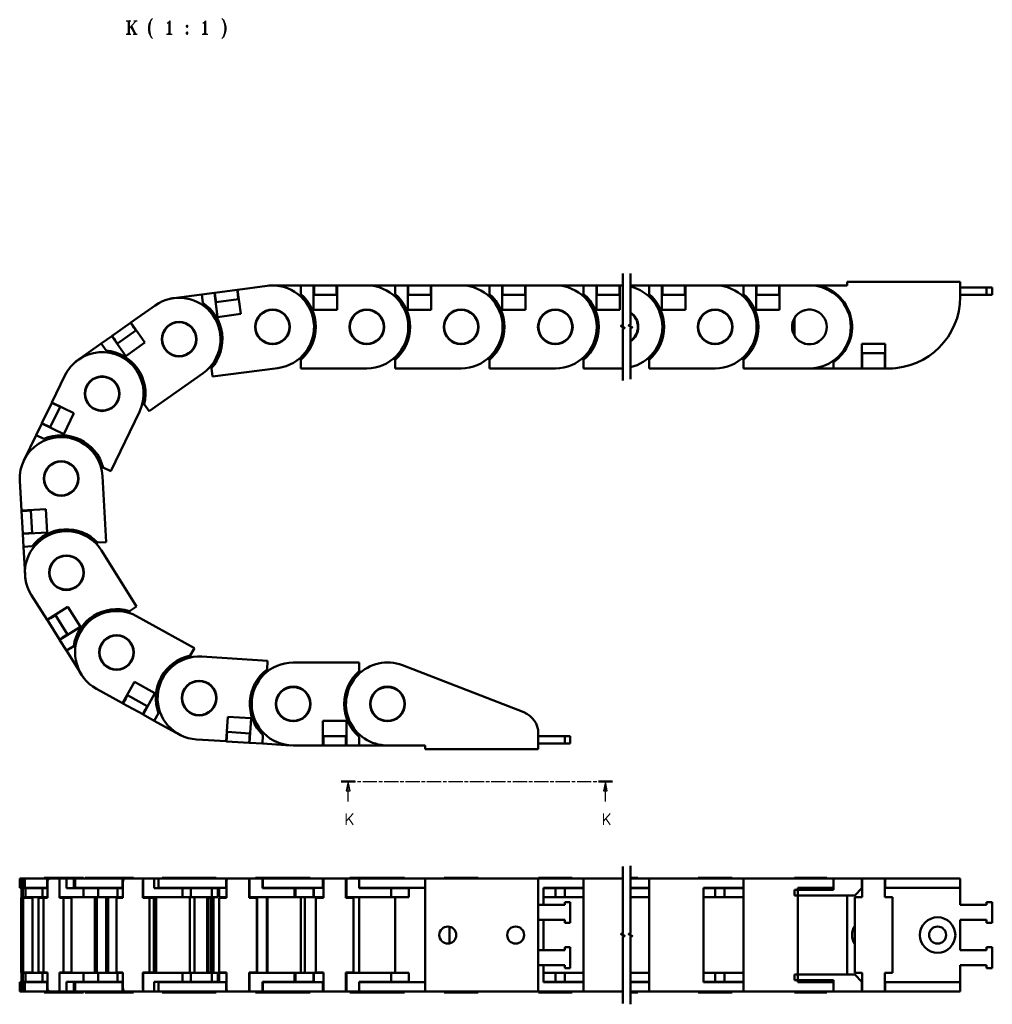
# Model space of a CAD drawing. Header units: millimetres. Extents: x 10 to 410, y -332 to 439.
# Tile 1 of 11: x 41 to 299, y -332 to -71. Entities that reach past the tile are written whole.
import ezdxf

# ---------------------------------------------------------------- set-up
doc = ezdxf.new("R2010")
doc.units = ezdxf.units.MM
doc.linetypes.add('CHAIN', pattern=[0.3543, 0.2362, -0.0295, 0.0591, -0.0295])
for name, color, linetype, lineweight in [('기호(ISO)', 7, 'Continuous', 25), ('단면선(ISO)', 3, 'CHAIN', 25), ('외형선(ISO)', 7, 'Continuous', 50), ('절단선(ISO)', 1, 'Continuous', 50)]:
    doc.layers.add(name, color=color, linetype=linetype, lineweight=lineweight)
doc.styles.add('한신 주석 텍스트', font='RomanT.shx')
doc.styles.add('한신치수', font='RomanS.shx')

# ---------------------------------------------------------------- blocks, each defined once
blk = doc.blocks.new('2dTransSection1')
at = {"layer": '단면선(ISO)', "linetype": 'CHAIN', "ltscale": 16.044777}
blk.add_line((125.86, -273.27), (197.76, -273.27), dxfattribs=at)
at = {"layer": '단면선(ISO)', "linetype": 'Continuous', "lineweight": 50}
for p, q in [((125.86, -273.27), (129.54, -273.27)), ((194.07, -273.27), (197.76, -273.27))]:
    blk.add_line(p, q, dxfattribs=at)
at = {"layer": '단면선(ISO)', "linetype": 'Continuous'}
for p, q in [((127.7, -273.27), (127.2, -275.77)), ((127.7, -275.77), (127.7, -273.27)), ((128.2, -275.77), (127.7, -273.27)), ((195.91, -273.27), (195.41, -275.77)), ((195.91, -275.77), (195.91, -273.27)), ((196.41, -275.77), (195.91, -273.27)), ((127.2, -275.77), (128.2, -275.77)), ((127.7, -278.6), (127.7, -275.77)), ((195.41, -275.77), (196.41, -275.77)), ((195.91, -278.6), (195.91, -275.77))]:
    blk.add_line(p, q, dxfattribs=at)
at = {"layer": '단면선(ISO)', "linetype": 'Continuous', "flags": 128}
for points in [[(128.2, -275.77), (127.7, -273.27), (127.2, -275.77), (128.2, -275.77)], [(196.41, -275.77), (195.91, -273.27), (195.41, -275.77), (196.41, -275.77)]]:
    blk.add_lwpolyline(points, dxfattribs=at)
at = {"layer": '단면선(ISO)'}
for points in [[(128.2, -275.77), (127.7, -273.27), (127.2, -275.77), (128.2, -275.77)], [(196.41, -275.77), (195.91, -273.27), (195.41, -275.77), (196.41, -275.77)]]:
    blk.add_solid(points, dxfattribs=at)
at = {"layer": '단면선(ISO)', "char_height": 3, "attachment_point": 7, "style": '한신치수'}
for insert in [(126.67, -284.81), (194.88, -284.81)]:
    blk.add_mtext('K', dxfattribs=dict(at, insert=insert))

msp = doc.modelspace()

# ---------------------------------------------------------------- linework, layer by layer
at = {"layer": '외형선(ISO)'}
for p, q in [((290.025, -140.74), (260.025, -140.74)), ((260.025, -140.74), (260.025, -141.74)), ((290.025, -144.74), (290.025, -140.74)), ((98.27, -142.878), (92.321, -143.66)), ((98.27, -142.878), (98.369, -142.865)), ((98.27, -142.878), (98.4, -143.869)), ((98.369, -142.865), (106.202, -141.834)), ((98.369, -142.865), (99.217, -149.309)), ((106.636, -141.786), (106.636, -141.786)), ((107.636, -141.74), (115.136, -141.74)), ((115.136, -141.74), (118.536, -141.74)), ((115.136, -141.74), (115.136, -144.023)), ((118.536, -148.24), (118.536, -141.74)), ((118.536, -141.74), (118.636, -141.74)), ((118.636, -142.74), (118.636, -141.74)), ((124.636, -141.74), (118.636, -141.74)), ((118.636, -142.74), (118.636, -143.24)), ((118.636, -144.24), (118.636, -143.24)), ((124.636, -141.74), (124.636, -142.74)), ((124.636, -141.74), (124.736, -141.74)), ((124.636, -142.74), (124.636, -143.24)), ((124.636, -143.24), (124.636, -144.24)), ((124.736, -141.74), (132.636, -141.74)), ((124.736, -141.74), (124.736, -148.24)), ((132.636, -141.74), (140.136, -141.74)), ((140.136, -141.74), (143.536, -141.74)), ((140.136, -141.74), (140.136, -144.023)), ((143.536, -148.24), (143.536, -141.74)), ((143.536, -141.74), (143.636, -141.74)), ((143.636, -142.74), (143.636, -141.74)), ((149.636, -141.74), (143.636, -141.74)), ((143.636, -142.74), (143.636, -143.24)), ((143.636, -144.24), (143.636, -143.24)), ((149.636, -141.74), (149.636, -142.74)), ((149.636, -141.74), (149.736, -141.74)), ((149.636, -142.74), (149.636, -143.24)), ((149.636, -143.24), (149.636, -144.24)), ((149.736, -141.74), (157.636, -141.74)), ((149.736, -141.74), (149.736, -148.24)), ((157.636, -141.74), (165.136, -141.74)), ((165.136, -141.74), (168.536, -141.74)), ((165.136, -141.74), (165.136, -144.023)), ((168.536, -148.24), (168.536, -141.74)), ((168.536, -141.74), (168.636, -141.74)), ((168.636, -142.74), (168.636, -141.74)), ((174.636, -141.74), (168.636, -141.74)), ((168.636, -142.74), (168.636, -143.24)), ((168.636, -144.24), (168.636, -143.24)), ((174.636, -141.74), (174.636, -142.74)), ((174.636, -141.74), (174.736, -141.74)), ((174.636, -142.74), (174.636, -143.24)), ((174.636, -143.24), (174.636, -144.24)), ((174.736, -141.74), (182.636, -141.74)), ((174.736, -141.74), (174.736, -148.24)), ((182.636, -141.74), (190.136, -141.74)), ((190.136, -141.74), (193.536, -141.74)), ((190.136, -141.74), (190.136, -144.023)), ((193.536, -148.24), (193.536, -141.74)), ((193.536, -141.74), (193.636, -141.74)), ((193.636, -142.74), (193.636, -141.74)), ((199.636, -141.74), (193.636, -141.74)), ((193.636, -142.74), (193.636, -143.24)), ((193.636, -144.24), (193.636, -143.24)), ((199.636, -141.74), (199.636, -142.74)), ((199.636, -141.74), (199.736, -141.74)), ((199.636, -142.74), (199.636, -143.24)), ((199.636, -143.24), (199.636, -144.24)), ((199.736, -141.74), (200.542, -141.74)), ((199.736, -141.74), (199.736, -148.24)), ((202.542, -141.74), (207.513, -141.74)), ((207.513, -141.74), (207.513, -144.023)), ((207.513, -141.74), (210.913, -141.74)), ((210.913, -148.24), (210.913, -141.74)), ((210.913, -141.74), (211.013, -141.74)), ((211.013, -142.74), (211.013, -141.74)), ((217.013, -141.74), (211.013, -141.74)), ((211.013, -142.74), (211.013, -143.24)), ((211.013, -144.24), (211.013, -143.24)), ((217.013, -141.74), (217.013, -142.74)), ((217.013, -141.74), (217.113, -141.74)), ((217.013, -142.74), (217.013, -143.24)), ((217.013, -143.24), (217.013, -144.24)), ((217.113, -141.74), (225.013, -141.74)), ((217.113, -141.74), (217.113, -148.24)), ((225.013, -141.74), (232.513, -141.74)), ((232.513, -141.74), (232.513, -144.023)), ((232.513, -141.74), (235.913, -141.74)), ((235.913, -148.24), (235.913, -141.74)), ((235.913, -141.74), (236.013, -141.74)), ((236.013, -142.74), (236.013, -141.74)), ((242.013, -141.74), (236.013, -141.74)), ((236.013, -142.74), (236.013, -143.24)), ((236.013, -144.24), (236.013, -143.24)), ((242.013, -141.74), (242.013, -142.74)), ((242.013, -141.74), (242.113, -141.74)), ((242.013, -142.74), (242.013, -143.24)), ((242.013, -143.24), (242.013, -144.24)), ((242.113, -141.74), (250.013, -141.74)), ((242.113, -141.74), (242.113, -148.24)), ((250.025, -141.74), (252.611, -141.74)), ((260.025, -141.74), (252.611, -141.74)), ((297.025, -142.24), (290.025, -142.24)), ((297.025, -144.24), (297.025, -142.24)), ((298.525, -142.24), (297.025, -142.24)), ((298.525, -144.24), (298.525, -142.24)), ((80.43, -145.271), (80.43, -145.271)), ((81.415, -145.095), (88.851, -144.117)), ((88.851, -144.117), (92.222, -143.673)), ((88.851, -144.117), (89.149, -146.38)), ((92.222, -143.673), (92.321, -143.66)), ((93.07, -150.118), (92.222, -143.673)), ((92.452, -144.652), (92.321, -143.66)), ((92.452, -144.652), (92.517, -145.148)), ((92.647, -146.139), (92.517, -145.148)), ((92.548, -146.152), (92.647, -146.139)), ((92.647, -146.139), (98.596, -145.357)), ((98.4, -143.869), (98.466, -144.365)), ((98.466, -144.365), (98.596, -145.357)), ((98.596, -145.357), (98.695, -145.343)), ((118.536, -144.24), (118.636, -144.24)), ((118.636, -144.24), (124.636, -144.24)), ((124.636, -144.24), (124.736, -144.24)), ((143.536, -144.24), (143.636, -144.24)), ((143.636, -144.24), (149.636, -144.24)), ((149.636, -144.24), (149.736, -144.24)), ((168.536, -144.24), (168.636, -144.24)), ((168.636, -144.24), (174.636, -144.24)), ((174.636, -144.24), (174.736, -144.24)), ((193.536, -144.24), (193.636, -144.24)), ((193.636, -144.24), (199.636, -144.24)), ((199.636, -144.24), (199.736, -144.24)), ((210.913, -144.24), (211.013, -144.24)), ((211.013, -144.24), (217.013, -144.24)), ((217.013, -144.24), (217.113, -144.24)), ((235.913, -144.24), (236.013, -144.24)), ((236.013, -144.24), (242.013, -144.24)), ((242.013, -144.24), (242.113, -144.24)), ((297.025, -144.24), (290.025, -144.24)), ((298.525, -144.24), (297.025, -144.24)), ((70.047, -151.585), (76.496, -147.022)), ((124.736, -148.24), (118.536, -148.24)), ((149.736, -148.24), (143.536, -148.24)), ((174.736, -148.24), (168.536, -148.24)), ((199.736, -148.24), (193.536, -148.24)), ((217.113, -148.24), (210.913, -148.24)), ((242.113, -148.24), (235.913, -148.24)), ((99.217, -149.309), (93.07, -150.118)), ((246.025, -150.449), (246.025, -150.469)), ((246.025, -150.469), (246.025, -155.012)), ((69.966, -151.643), (65.068, -155.109)), ((66.512, -157.149), (71.41, -153.684)), ((69.966, -151.643), (70.047, -151.585)), ((69.966, -151.643), (70.543, -152.459)), ((70.047, -151.585), (73.802, -156.891)), ((70.543, -152.459), (70.832, -152.867)), ((70.832, -152.867), (71.41, -153.684)), ((71.41, -153.684), (71.491, -153.626)), ((62.211, -157.13), (64.986, -155.166)), ((64.986, -155.166), (65.068, -155.109)), ((68.741, -160.472), (64.986, -155.166)), ((65.645, -155.925), (65.068, -155.109)), ((65.645, -155.925), (65.934, -156.333)), ((66.512, -157.149), (65.934, -156.333)), ((246.025, -155.012), (246.025, -155.032)), ((56.088, -161.463), (62.211, -157.13)), ((62.211, -157.13), (63.529, -158.993)), ((66.43, -157.207), (66.512, -157.149)), ((73.802, -156.891), (68.741, -160.472)), ((263.925, -163.74), (263.925, -157.24)), ((263.925, -157.24), (270.125, -157.24)), ((270.125, -157.24), (270.125, -163.74)), ((114.618, -161.24), (115.136, -161.24)), ((115.136, -161.24), (115.136, -161.458)), ((115.136, -161.458), (115.136, -163.74)), ((139.618, -161.24), (140.136, -161.24)), ((140.136, -161.24), (140.136, -161.458)), ((140.136, -161.458), (140.136, -163.74)), ((164.618, -161.24), (165.136, -161.24)), ((165.136, -161.24), (165.136, -161.458)), ((165.136, -161.458), (165.136, -163.74)), ((189.618, -161.24), (190.136, -161.24)), ((190.136, -161.24), (190.136, -161.458)), ((190.136, -161.458), (190.136, -163.74)), ((206.995, -161.24), (207.513, -161.24)), ((207.513, -161.24), (207.513, -161.458)), ((207.513, -161.458), (207.513, -163.74)), ((231.995, -161.24), (232.513, -161.24)), ((232.513, -161.24), (232.513, -161.458)), ((232.513, -161.458), (232.513, -163.74)), ((263.925, -159.74), (264.025, -159.74)), ((264.025, -159.74), (270.025, -159.74)), ((264.025, -159.74), (264.025, -160.74)), ((264.025, -162.74), (264.025, -160.74)), ((270.025, -160.74), (270.025, -159.74)), ((270.025, -159.74), (270.125, -159.74)), ((270.025, -162.74), (270.025, -160.74)), ((55.298, -162.077), (55.299, -162.078)), ((90.881, -163.518), (91.394, -163.45)), ((91.394, -163.45), (91.423, -163.666)), ((91.423, -163.666), (91.72, -165.929)), ((109.071, -163.647), (91.72, -165.929)), ((132.636, -163.74), (115.136, -163.74)), ((157.636, -163.74), (140.136, -163.74)), ((182.636, -163.74), (165.136, -163.74)), ((200.542, -163.74), (190.136, -163.74)), ((225.013, -163.74), (207.513, -163.74)), ((250.013, -163.74), (232.513, -163.74)), ((256.41, -163.74), (250.013, -163.74)), ((256.41, -163.74), (256.41, -162.063)), ((263.925, -163.74), (256.41, -163.74)), ((263.925, -163.74), (264.025, -163.74)), ((264.025, -162.74), (264.025, -163.74)), ((270.025, -163.74), (264.025, -163.74)), ((270.025, -163.74), (270.025, -162.74)), ((270.025, -163.74), (270.125, -163.74)), ((271.025, -163.74), (270.125, -163.74)), ((271.025, -163.74), (272.025, -163.74)), ((272.025, -163.74), (272.025, -163.714)), ((49.102, -172.776), (52.536, -165.661)), ((89.204, -164.981), (74.918, -175.089)), ((49.059, -172.866), (46.451, -178.27)), ((48.703, -179.356), (51.31, -173.953)), ((49.059, -172.866), (49.102, -172.776)), ((49.059, -172.866), (49.959, -173.301)), ((49.102, -172.776), (54.956, -175.601)), ((49.959, -173.301), (50.41, -173.518)), ((50.41, -173.518), (51.31, -173.953)), ((51.31, -173.953), (51.354, -173.863)), ((73.052, -173.347), (73.474, -173.048)), ((73.474, -173.048), (73.6, -173.226)), ((73.6, -173.226), (74.918, -175.089)), ((54.956, -175.601), (52.262, -181.185)), ((72.349, -175.223), (64.743, -190.984)), ((44.93, -181.422), (46.408, -178.36)), ((46.408, -178.36), (46.451, -178.27)), ((52.262, -181.185), (46.408, -178.36)), ((47.352, -178.704), (46.451, -178.27)), ((47.352, -178.704), (47.802, -178.922)), ((48.703, -179.356), (47.802, -178.922)), ((48.659, -179.446), (48.703, -179.356)), ((41.67, -188.177), (44.93, -181.422)), ((44.93, -181.422), (46.985, -182.414)), ((41.277, -189.097), (41.277, -189.097)), ((62.267, -190.363), (62.492, -189.897)), ((62.492, -189.897), (62.688, -189.992)), ((62.688, -189.992), (64.743, -190.984)), ((62.56, -192.345), (63.535, -209.817)), ((41.034, -201.458), (40.594, -193.57)), ((41.034, -201.458), (47.524, -201.096)), ((41.04, -201.558), (41.034, -201.458)), ((41.04, -201.558), (42.038, -201.502)), ((41.04, -201.558), (41.374, -207.549)), ((42.038, -201.502), (42.538, -201.474)), ((42.538, -201.474), (43.536, -201.419)), ((43.536, -201.419), (43.53, -201.319)), ((43.87, -207.409), (43.536, -201.419)), ((47.524, -201.096), (47.87, -207.286)), ((42.373, -207.493), (41.374, -207.549)), ((41.38, -207.648), (41.374, -207.549)), ((47.87, -207.286), (41.38, -207.648)), ((41.569, -211.043), (41.38, -207.648)), ((42.373, -207.493), (42.872, -207.465)), ((43.87, -207.409), (42.872, -207.465)), ((43.876, -207.509), (43.87, -207.409)), ((41.569, -211.043), (43.848, -210.916)), ((41.987, -218.531), (41.569, -211.043)), ((61.039, -209.957), (61.256, -209.945)), ((61.068, -210.473), (61.039, -209.957)), ((61.256, -209.945), (63.535, -209.817)), ((62.283, -212.065), (71.596, -226.882)), ((42.088, -219.527), (42.088, -219.527)), ((47.86, -230.461), (43.657, -223.772)), ((47.86, -230.461), (53.364, -227.002)), ((53.364, -227.002), (56.663, -232.251)), ((69.663, -228.096), (71.596, -226.882)), ((48.76, -230.013), (49.184, -229.747)), ((49.184, -229.747), (50.03, -229.215)), ((50.03, -229.215), (49.977, -229.13)), ((53.223, -234.295), (50.03, -229.215)), ((69.479, -228.212), (69.663, -228.096)), ((69.754, -228.65), (69.479, -228.212)), ((71.589, -229.455), (86.91, -237.912)), ((47.914, -230.545), (47.86, -230.461)), ((47.914, -230.545), (48.76, -230.013)), ((47.914, -230.545), (51.106, -235.625)), ((56.663, -232.251), (51.16, -235.71)), ((51.953, -235.093), (52.376, -234.827)), ((53.223, -234.295), (52.376, -234.827)), ((53.276, -234.38), (53.223, -234.295)), ((51.953, -235.093), (51.106, -235.625)), ((51.16, -235.71), (51.106, -235.625)), ((52.969, -238.589), (51.16, -235.71)), ((52.969, -238.589), (54.901, -237.374)), ((56.96, -244.939), (52.969, -238.589)), ((85.702, -240.101), (85.807, -239.91)), ((86.155, -240.351), (85.702, -240.101)), ((85.807, -239.91), (86.91, -237.912)), ((88.853, -240.188), (106.318, -241.29)), ((106.174, -243.568), (106.318, -241.29)), ((113.111, -241.74), (130.611, -241.74)), ((130.611, -244.023), (130.611, -241.74)), ((142.084, -242.483), (174.278, -254.956)), ((106.161, -243.785), (106.174, -243.568)), ((106.677, -243.818), (106.161, -243.785)), ((130.611, -244.24), (130.611, -244.023)), ((131.128, -244.24), (130.611, -244.24)), ((57.53, -245.761), (57.531, -245.761)), ((67.874, -252.533), (71.015, -246.843)), ((71.015, -246.843), (76.443, -249.839)), ((67.874, -252.533), (60.957, -248.715)), ((68.686, -251.268), (69.169, -250.393)), ((69.169, -250.393), (69.082, -250.344)), ((74.422, -253.292), (69.169, -250.393)), ((76.443, -249.839), (73.302, -255.529)), ((67.961, -252.581), (67.874, -252.533)), ((67.961, -252.581), (68.444, -251.706)), ((67.961, -252.581), (73.214, -255.481)), ((68.444, -251.706), (68.686, -251.268)), ((74.422, -253.292), (73.939, -254.168)), ((74.51, -253.341), (74.422, -253.292)), ((73.697, -254.606), (73.214, -255.481)), ((73.302, -255.529), (73.214, -255.481)), ((76.278, -257.172), (73.302, -255.529)), ((73.697, -254.606), (73.939, -254.168)), ((76.278, -257.172), (77.381, -255.174)), ((82.844, -260.797), (76.278, -257.172)), ((95.352, -262.642), (95.761, -256.155)), ((95.761, -256.155), (101.949, -256.545)), ((101.949, -256.545), (101.54, -263.032)), ((121.011, -263.74), (121.011, -257.24)), ((121.011, -257.24), (127.211, -257.24)), ((127.211, -257.24), (127.211, -263.74)), ((95.609, -260.153), (95.509, -260.147)), ((95.546, -261.151), (95.609, -260.153)), ((101.597, -260.531), (95.609, -260.153)), ((101.597, -260.531), (101.534, -261.529)), ((101.697, -260.537), (101.597, -260.531)), ((104.933, -263.246), (105.077, -260.969)), ((178.111, -260.55), (178.111, -264.74)), ((83.742, -261.24), (83.742, -261.24)), ((95.352, -262.642), (87.468, -262.145)), ((95.452, -262.648), (95.352, -262.642)), ((95.452, -262.648), (95.515, -261.65)), ((95.452, -262.648), (101.44, -263.026)), ((95.515, -261.65), (95.546, -261.151)), ((101.503, -262.028), (101.44, -263.026)), ((101.54, -263.032), (101.44, -263.026)), ((101.503, -262.028), (101.534, -261.529)), ((104.933, -263.246), (101.54, -263.032)), ((112.418, -263.719), (104.933, -263.246)), ((121.011, -263.74), (113.111, -263.74)), ((121.111, -261.24), (121.011, -261.24)), ((121.111, -263.74), (121.011, -263.74)), ((127.111, -261.24), (121.111, -261.24)), ((121.111, -262.24), (121.111, -261.24)), ((121.111, -262.74), (121.111, -262.24)), ((121.111, -263.74), (121.111, -262.74)), ((121.111, -263.74), (127.111, -263.74)), ((127.111, -261.24), (127.111, -262.24)), ((127.211, -261.24), (127.111, -261.24)), ((127.111, -262.74), (127.111, -262.24)), ((127.111, -262.74), (127.111, -263.74)), ((127.211, -263.74), (127.111, -263.74)), ((130.611, -263.74), (127.211, -263.74)), ((130.611, -263.74), (130.611, -261.458)), ((138.111, -263.74), (130.611, -263.74)), ((148.111, -263.74), (138.111, -263.74)), ((148.111, -264.74), (148.111, -263.74)), ((185.111, -261.24), (178.111, -261.24)), ((185.111, -263.24), (178.111, -263.24)), ((185.111, -261.24), (185.111, -263.24)), ((186.611, -261.24), (185.111, -261.24)), ((186.611, -263.24), (185.111, -263.24)), ((186.611, -261.24), (186.611, -263.24)), ((178.111, -264.74), (148.111, -264.74)), ((40.577, -299.018), (40.594, -299.018)), ((40.577, -301.518), (40.577, -299.018)), ((41.034, -299.018), (40.594, -299.018)), ((41.034, -299.018), (41.38, -299.018)), ((41.034, -301.518), (41.034, -299.018)), ((41.04, -300.018), (41.04, -304.118)), ((41.374, -304.118), (41.374, -300.018)), ((41.569, -299.018), (41.38, -299.018)), ((41.38, -299.018), (41.38, -304.018)), ((41.569, -301.618), (41.569, -299.018)), ((41.569, -299.018), (41.97, -299.018)), ((41.97, -299.018), (43.657, -299.018)), ((41.97, -301.518), (41.97, -299.018)), ((47.86, -299.018), (43.657, -299.018)), ((47.077, -298.818), (48.47, -298.818)), ((47.077, -299.018), (47.077, -298.818)), ((47.86, -299.018), (48.76, -299.018)), ((47.86, -301.518), (47.86, -299.018)), ((47.914, -300.018), (47.914, -304.118)), ((48.47, -298.818), (57.47, -298.818)), ((48.47, -299.018), (48.47, -298.818)), ((51.16, -299.018), (48.76, -299.018)), ((51.106, -304.118), (51.106, -300.018)), ((52.969, -299.018), (51.16, -299.018)), ((51.16, -299.018), (51.16, -304.018)), ((52.969, -301.618), (52.969, -299.018)), ((52.969, -299.018), (54.901, -299.018)), ((54.901, -299.018), (55.273, -299.018)), ((54.901, -299.018), (54.901, -301.618)), ((55.273, -299.018), (60.957, -299.018)), ((55.273, -301.518), (55.273, -299.018)), ((57.47, -299.018), (57.47, -298.818)), ((57.942, -298.818), (61.773, -298.818)), ((57.942, -299.018), (57.942, -298.818)), ((67.874, -299.018), (60.957, -299.018)), ((61.773, -298.818), (70.773, -298.818)), ((61.773, -299.018), (61.773, -298.818)), ((67.874, -299.018), (68.444, -299.018)), ((67.874, -301.518), (67.874, -299.018)), ((67.961, -300.018), (67.961, -304.118)), ((73.302, -299.018), (68.444, -299.018)), ((70.773, -299.018), (70.773, -298.818)), ((73.214, -304.118), (73.214, -300.018)), ((76.278, -299.018), (73.302, -299.018)), ((73.302, -299.018), (73.302, -304.018)), ((76.278, -301.618), (76.278, -299.018)), ((76.278, -299.018), (77.381, -299.018)), ((77.381, -299.018), (77.381, -301.618)), ((77.381, -299.018), (87.468, -299.018)), ((78.35, -298.818), (83.66, -298.818)), ((78.35, -299.018), (78.35, -298.818)), ((83.66, -298.818), (92.66, -298.818)), ((83.66, -299.018), (83.66, -298.818)), ((95.352, -299.018), (87.468, -299.018)), ((92.66, -299.018), (92.66, -298.818)), ((95.352, -299.018), (95.515, -299.018)), ((95.352, -301.518), (95.352, -299.018)), ((95.452, -300.018), (95.452, -304.118)), ((101.503, -299.018), (95.515, -299.018)), ((101.44, -304.118), (101.44, -300.018)), ((101.503, -299.018), (101.534, -299.018)), ((101.534, -299.018), (101.54, -299.018)), ((104.933, -299.018), (101.54, -299.018)), ((101.54, -299.018), (101.54, -304.018)), ((103.136, -298.818), (108.611, -298.818)), ((103.136, -299.018), (103.136, -298.818)), ((104.933, -301.618), (104.933, -299.018)), ((104.933, -299.018), (105.077, -299.018)), ((105.077, -299.018), (105.077, -301.618)), ((105.077, -299.018), (113.111, -299.018)), ((108.611, -298.818), (117.611, -298.818)), ((108.611, -299.018), (108.611, -298.818)), ((121.011, -299.018), (113.111, -299.018)), ((117.611, -299.018), (117.611, -298.818)), ((121.011, -301.518), (121.011, -299.018)), ((121.011, -299.018), (121.111, -299.018)), ((127.111, -299.018), (121.111, -299.018)), ((121.111, -300.018), (121.111, -299.018)), ((121.111, -300.018), (121.111, -304.118)), ((127.111, -299.018), (127.211, -299.018)), ((127.111, -299.018), (127.111, -300.018)), ((127.111, -304.118), (127.111, -300.018)), ((130.611, -299.018), (127.211, -299.018)), ((127.211, -299.018), (127.211, -304.018)), ((128.136, -298.818), (133.611, -298.818)), ((128.136, -299.018), (128.136, -298.818)), ((130.611, -301.618), (130.611, -299.018)), ((130.611, -299.018), (138.111, -299.018)), ((133.611, -298.818), (142.611, -298.818)), ((133.611, -299.018), (133.611, -298.818)), ((148.111, -299.018), (138.111, -299.018)), ((142.611, -299.018), (142.611, -298.818)), ((178.111, -299.018), (148.111, -299.018)), ((148.111, -329.018), (148.111, -299.018)), ((153.136, -298.818), (162.136, -298.818)), ((153.136, -299.018), (153.136, -298.818)), ((162.136, -299.018), (162.136, -298.818)), ((182.636, -299.018), (178.111, -299.018)), ((178.111, -299.018), (178.111, -329.018)), ((178.136, -298.818), (187.136, -298.818)), ((178.136, -299.018), (178.136, -298.818)), ((182.636, -299.018), (190.136, -299.018)), ((187.136, -299.018), (187.136, -298.818)), ((200.542, -299.018), (190.136, -299.018)), ((190.136, -329.018), (190.136, -299.018)), ((202.542, -298.818), (204.513, -298.818)), ((202.542, -299.018), (207.513, -299.018)), ((204.513, -299.018), (204.513, -298.818)), ((225.013, -299.018), (207.513, -299.018)), ((207.513, -329.018), (207.513, -299.018)), ((220.513, -298.818), (229.513, -298.818)), ((220.513, -299.018), (220.513, -298.818)), ((225.013, -299.018), (232.513, -299.018)), ((229.513, -299.018), (229.513, -298.818)), ((250.013, -299.018), (232.513, -299.018)), ((232.513, -329.018), (232.513, -299.018)), ((254.625, -298.818), (246.025, -298.818)), ((246.025, -298.818), (246.025, -299.018)), ((250.013, -299.018), (256.41, -299.018)), ((254.625, -299.018), (254.625, -298.818)), ((263.925, -299.018), (256.41, -299.018)), ((256.41, -302.018), (256.41, -299.018)), ((263.925, -301.618), (263.925, -299.018)), ((263.925, -299.018), (264.025, -299.018)), ((264.025, -299.018), (270.025, -299.018)), ((264.025, -299.018), (264.025, -300.018)), ((264.025, -304.018), (264.025, -300.018)), ((270.025, -299.018), (270.125, -299.018)), ((270.025, -300.018), (270.025, -299.018)), ((270.025, -300.018), (270.025, -304.018)), ((270.125, -299.018), (270.125, -301.518)), ((271.025, -299.018), (270.125, -299.018)), ((271.025, -299.018), (290.025, -299.018)), ((290.025, -301.518), (290.025, -299.018)), ((40.594, -301.518), (40.577, -301.518)), ((40.594, -301.518), (41.034, -301.518)), ((41.04, -301.518), (41.034, -301.518)), ((41.987, -301.618), (41.569, -301.618)), ((43.657, -301.518), (41.97, -301.518)), ((41.987, -301.618), (42.088, -301.618)), ((42.088, -301.618), (46.613, -301.618)), ((42.088, -304.018), (42.088, -301.618)), ((43.657, -301.518), (47.86, -301.518)), ((43.848, -301.518), (43.848, -301.618)), ((47.914, -301.618), (46.613, -301.618)), ((46.613, -301.618), (46.613, -304.018)), ((47.914, -301.518), (47.86, -301.518)), ((56.96, -301.618), (52.969, -301.618)), ((60.957, -301.518), (55.273, -301.518)), ((56.96, -301.618), (57.53, -301.618)), ((57.53, -301.618), (61.367, -301.618)), ((57.53, -304.018), (57.53, -301.618)), ((60.957, -301.518), (67.874, -301.518)), ((61.367, -301.618), (61.367, -304.018)), ((66.517, -301.618), (61.367, -301.618)), ((61.773, -301.618), (61.773, -301.518)), ((66.517, -301.618), (66.517, -304.018)), ((67.961, -301.618), (66.517, -301.618)), ((67.961, -301.518), (67.874, -301.518)), ((82.844, -301.618), (76.278, -301.618)), ((87.468, -301.518), (77.381, -301.518)), ((82.844, -301.618), (83.742, -301.618)), ((83.66, -301.618), (83.66, -301.518)), ((83.742, -301.618), (85.932, -301.618)), ((83.742, -304.018), (83.742, -301.618)), ((85.932, -301.618), (85.932, -304.018)), ((91.518, -301.618), (85.932, -301.618)), ((87.468, -301.518), (95.352, -301.518)), ((91.518, -301.618), (91.518, -304.018)), ((93.16, -301.618), (91.518, -301.618)), ((92.66, -301.618), (92.66, -301.518)), ((93.16, -301.618), (93.16, -304.018)), ((93.523, -304.018), (93.523, -301.518)), ((95.452, -301.518), (95.352, -301.518)), ((112.418, -301.618), (104.933, -301.618)), ((113.111, -301.518), (105.077, -301.518)), ((106.174, -301.618), (106.174, -301.518)), ((106.318, -301.618), (106.318, -301.518)), ((108.611, -301.618), (108.611, -301.518)), ((112.418, -301.618), (113.419, -301.618)), ((113.111, -301.518), (121.011, -301.518)), ((113.419, -301.618), (113.704, -301.618)), ((113.419, -304.018), (113.419, -301.618)), ((113.704, -301.618), (113.704, -304.018)), ((118.524, -301.618), (113.704, -301.618)), ((117.611, -301.618), (117.611, -301.518)), ((118.524, -301.618), (118.524, -304.018)), ((118.611, -304.018), (118.611, -301.518)), ((121.111, -301.518), (121.011, -301.518)), ((138.111, -301.518), (130.611, -301.518)), ((138.111, -301.618), (130.611, -301.618)), ((133.611, -301.618), (133.611, -301.518)), ((138.111, -301.518), (148.111, -301.518)), ((138.111, -301.618), (139.111, -301.618)), ((139.111, -304.018), (139.111, -301.618)), ((143.74, -301.618), (139.111, -301.618)), ((142.611, -301.618), (142.611, -301.518)), ((143.74, -301.618), (143.74, -304.018)), ((179.529, -301.518), (182.636, -301.518)), ((179.529, -301.518), (179.529, -306.018)), ((182.636, -301.618), (179.529, -301.618)), ((190.136, -301.518), (182.636, -301.518)), ((182.636, -301.618), (185.136, -301.618)), ((182.636, -301.618), (182.636, -304.018)), ((185.136, -301.618), (190.136, -301.618)), ((185.136, -304.018), (185.136, -301.618)), ((187.136, -301.618), (187.136, -301.518)), ((207.513, -301.518), (202.542, -301.518)), ((202.542, -301.618), (207.513, -301.618)), ((204.513, -301.618), (204.513, -301.518)), ((221.906, -301.518), (225.013, -301.518)), ((221.906, -301.518), (221.906, -326.518)), ((225.013, -301.618), (221.906, -301.618)), ((232.513, -301.518), (225.013, -301.518)), ((225.013, -301.618), (227.513, -301.618)), ((225.013, -301.618), (225.013, -304.018)), ((227.513, -301.618), (232.513, -301.618)), ((227.513, -304.018), (227.513, -301.618)), ((229.513, -301.618), (229.513, -301.518)), ((256.41, -302.018), (246.025, -302.018)), ((246.025, -302.018), (246.025, -303.518)), ((246.906, -301.518), (250.013, -301.518)), ((246.906, -301.518), (246.906, -326.518)), ((256.41, -301.518), (250.013, -301.518)), ((254.625, -302.018), (254.625, -301.518)), ((263.925, -301.618), (262.025, -303.518)), ((264.025, -301.518), (263.925, -301.618)), ((270.125, -301.518), (270.025, -301.518)), ((270.125, -301.518), (271.025, -301.518)), ((290.025, -301.518), (271.025, -301.518)), ((290.025, -306.018), (290.025, -301.518)), ((41.04, -304.118), (40.928, -304.118)), ((40.928, -323.918), (40.928, -304.118)), ((41.486, -304.118), (41.374, -304.118)), ((41.38, -304.018), (41.987, -304.018)), ((41.486, -304.118), (43.982, -304.118)), ((41.486, -323.918), (41.486, -304.118)), ((42.088, -304.018), (41.987, -304.018)), ((42.088, -304.018), (46.613, -304.018)), ((43.87, -304.118), (43.87, -304.018)), ((43.982, -323.918), (43.982, -304.118)), ((45.582, -304.118), (46.849, -304.118)), ((45.582, -323.918), (45.582, -304.118)), ((46.451, -304.118), (46.451, -304.018)), ((46.613, -304.018), (47.914, -304.018)), ((47.914, -304.118), (46.849, -304.118)), ((46.849, -323.918), (46.849, -304.118)), ((52.171, -304.118), (51.106, -304.118)), ((51.16, -304.018), (56.96, -304.018)), ((52.171, -304.118), (54.287, -304.118)), ((52.171, -323.918), (52.171, -304.118)), ((53.223, -304.118), (53.223, -304.018)), ((54.287, -323.918), (54.287, -304.118)), ((57.53, -304.018), (56.96, -304.018)), ((57.53, -304.018), (61.367, -304.018)), ((60.47, -304.018), (60.47, -324.018)), ((61.039, -324.018), (61.039, -304.018)), ((61.367, -304.018), (66.517, -304.018)), ((63.535, -324.018), (63.535, -304.018)), ((63.734, -324.018), (63.734, -304.018)), ((64.048, -304.018), (64.048, -324.018)), ((67.961, -304.118), (66.21, -304.118)), ((66.21, -323.918), (66.21, -304.118)), ((66.517, -304.018), (67.961, -304.018)), ((74.965, -304.118), (73.214, -304.118)), ((73.302, -304.018), (82.844, -304.018)), ((74.422, -304.118), (74.422, -304.018)), ((74.965, -304.118), (76.173, -304.118)), ((74.965, -323.918), (74.965, -304.118)), ((76.173, -323.918), (76.173, -304.118)), ((76.766, -304.018), (76.766, -324.018)), ((83.742, -304.018), (82.844, -304.018)), ((83.742, -304.018), (85.932, -304.018)), ((85.702, -324.018), (85.702, -304.018)), ((85.932, -304.018), (91.518, -304.018)), ((86.91, -324.018), (86.91, -304.018)), ((90.338, -304.118), (90.664, -304.118)), ((90.338, -323.918), (90.338, -304.118)), ((90.664, -304.118), (91.394, -304.118)), ((90.664, -323.918), (90.664, -304.118)), ((91.394, -324.018), (91.394, -304.018)), ((91.518, -304.018), (93.16, -304.018)), ((91.72, -324.018), (91.72, -304.018)), ((91.939, -324.018), (91.939, -304.018)), ((95.452, -304.118), (93.456, -304.118)), ((93.456, -323.918), (93.456, -304.118)), ((95.452, -304.018), (93.523, -304.018)), ((103.436, -304.118), (101.44, -304.118)), ((101.54, -304.018), (112.418, -304.018)), ((101.597, -304.118), (101.597, -304.018)), ((103.436, -304.118), (103.593, -304.118)), ((103.436, -323.918), (103.436, -304.118)), ((103.593, -323.918), (103.593, -304.118)), ((106.161, -324.018), (106.161, -304.018)), ((106.318, -324.018), (106.318, -304.018)), ((113.419, -304.018), (112.418, -304.018)), ((113.419, -304.018), (113.704, -304.018)), ((113.704, -304.018), (118.524, -304.018)), ((115.136, -324.018), (115.136, -304.018)), ((116.218, -324.018), (116.218, -304.018)), ((121.111, -304.018), (118.611, -304.018)), ((121.111, -304.118), (119.111, -304.118)), ((119.111, -323.918), (119.111, -304.118)), ((120.404, -304.018), (120.404, -304.118)), ((127.211, -304.018), (127.111, -304.018)), ((129.111, -304.118), (127.111, -304.118)), ((127.211, -304.018), (138.111, -304.018)), ((129.111, -323.918), (129.111, -304.118)), ((130.611, -324.018), (130.611, -304.018)), ((139.111, -304.018), (138.111, -304.018)), ((139.111, -304.018), (143.74, -304.018)), ((140.136, -324.018), (140.136, -304.018)), ((179.529, -304.018), (182.636, -304.018)), ((185.136, -304.018), (182.636, -304.018)), ((185.111, -305.268), (185.111, -306.018)), ((186.611, -305.268), (185.111, -305.268)), ((190.136, -304.018), (185.136, -304.018)), ((186.611, -310.768), (186.611, -305.268)), ((207.513, -304.018), (202.542, -304.018)), ((221.906, -304.018), (225.013, -304.018)), ((227.513, -304.018), (225.013, -304.018)), ((232.513, -304.018), (227.513, -304.018)), ((246.025, -303.518), (262.025, -303.518)), ((260.025, -324.518), (260.025, -303.518)), ((262.025, -304.018), (264.025, -304.018)), ((262.025, -304.018), (262.025, -324.018)), ((270.025, -304.018), (272.025, -304.018)), ((272.025, -324.018), (272.025, -304.018)), ((298.525, -305.268), (297.025, -305.268)), ((297.025, -305.268), (297.025, -306.018)), ((298.525, -310.768), (298.525, -305.268)), ((185.111, -306.018), (178.111, -306.018)), ((297.025, -306.018), (290.025, -306.018)), ((178.111, -310.018), (185.111, -310.018)), ((179.529, -310.018), (179.529, -318.018)), ((185.111, -310.018), (185.111, -310.768)), ((290.025, -318.018), (290.025, -310.018)), ((290.025, -310.018), (297.025, -310.018)), ((297.025, -310.018), (297.025, -310.768)), ((154.529, -311.807), (154.529, -316.228)), ((185.111, -310.768), (186.611, -310.768)), ((297.025, -310.768), (298.525, -310.768)), ((178.111, -318.018), (185.111, -318.018)), ((185.111, -318.018), (185.111, -317.268)), ((185.111, -317.268), (186.611, -317.268)), ((186.611, -317.268), (186.611, -322.768)), ((290.025, -318.018), (297.025, -318.018)), ((297.025, -317.268), (298.525, -317.268)), ((297.025, -318.018), (297.025, -317.268)), ((298.525, -317.268), (298.525, -322.768)), ((185.111, -322.018), (178.111, -322.018)), ((179.529, -322.018), (179.529, -326.518)), ((185.111, -322.768), (185.111, -322.018)), ((186.611, -322.768), (185.111, -322.768)), ((290.025, -326.518), (290.025, -322.018)), ((297.025, -322.018), (290.025, -322.018)), ((297.025, -322.768), (297.025, -322.018)), ((298.525, -322.768), (297.025, -322.768)), ((41.04, -323.918), (40.928, -323.918)), ((41.04, -328.018), (41.04, -323.918)), ((41.374, -323.918), (41.374, -328.018)), ((41.486, -323.918), (41.374, -323.918)), ((41.38, -329.018), (41.38, -324.018)), ((41.38, -324.018), (41.987, -324.018)), ((41.486, -323.918), (43.982, -323.918)), ((41.569, -326.418), (41.569, -329.018)), ((41.987, -326.418), (41.569, -326.418)), ((42.088, -324.018), (41.987, -324.018)), ((41.987, -326.418), (42.088, -326.418)), ((42.088, -324.018), (42.088, -326.418)), ((42.088, -324.018), (46.613, -324.018)), ((42.088, -326.418), (46.613, -326.418)), ((43.848, -326.518), (43.848, -326.418)), ((43.87, -323.918), (43.87, -324.018)), ((45.582, -323.918), (46.849, -323.918)), ((46.451, -323.918), (46.451, -324.018)), ((46.613, -324.018), (47.914, -324.018)), ((46.613, -326.418), (46.613, -324.018)), ((47.914, -326.418), (46.613, -326.418)), ((47.914, -323.918), (46.849, -323.918)), ((47.914, -328.018), (47.914, -323.918)), ((51.106, -323.918), (51.106, -328.018)), ((52.171, -323.918), (51.106, -323.918)), ((51.16, -329.018), (51.16, -324.018)), ((51.16, -324.018), (56.96, -324.018)), ((52.171, -323.918), (54.287, -323.918)), ((52.969, -326.418), (52.969, -329.018)), ((56.96, -326.418), (52.969, -326.418)), ((53.223, -323.918), (53.223, -324.018)), ((54.901, -329.018), (54.901, -326.418)), ((57.53, -324.018), (56.96, -324.018)), ((56.96, -326.418), (57.53, -326.418)), ((57.53, -324.018), (57.53, -326.418)), ((57.53, -324.018), (61.367, -324.018)), ((57.53, -326.418), (61.367, -326.418)), ((61.367, -324.018), (66.517, -324.018)), ((61.367, -326.418), (61.367, -324.018)), ((66.517, -326.418), (61.367, -326.418)), ((61.773, -326.518), (61.773, -326.418)), ((67.961, -323.918), (66.21, -323.918)), ((66.517, -326.418), (66.517, -324.018)), ((66.517, -324.018), (67.961, -324.018)), ((67.961, -326.418), (66.517, -326.418)), ((67.961, -328.018), (67.961, -323.918)), ((73.214, -323.918), (73.214, -328.018)), ((74.965, -323.918), (73.214, -323.918)), ((73.302, -329.018), (73.302, -324.018)), ((73.302, -324.018), (82.844, -324.018)), ((74.422, -323.918), (74.422, -324.018)), ((74.965, -323.918), (76.173, -323.918)), ((76.278, -326.418), (76.278, -329.018)), ((82.844, -326.418), (76.278, -326.418)), ((77.381, -329.018), (77.381, -326.418)), ((83.742, -324.018), (82.844, -324.018)), ((82.844, -326.418), (83.742, -326.418)), ((83.66, -326.518), (83.66, -326.418)), ((83.742, -324.018), (83.742, -326.418)), ((83.742, -324.018), (85.932, -324.018)), ((83.742, -326.418), (85.932, -326.418)), ((85.932, -326.418), (85.932, -324.018)), ((85.932, -324.018), (91.518, -324.018)), ((91.518, -326.418), (85.932, -326.418)), ((90.338, -323.918), (90.664, -323.918)), ((90.664, -323.918), (91.394, -323.918)), ((91.518, -326.418), (91.518, -324.018)), ((91.518, -324.018), (93.16, -324.018)), ((93.16, -326.418), (91.518, -326.418)), ((92.66, -326.518), (92.66, -326.418)), ((93.16, -324.018), (93.16, -326.418)), ((95.452, -323.918), (93.456, -323.918)), ((95.452, -324.018), (93.523, -324.018)), ((93.523, -324.018), (93.523, -326.518)), ((95.452, -328.018), (95.452, -323.918)), ((101.44, -323.918), (101.44, -328.018)), ((103.436, -323.918), (101.44, -323.918)), ((101.54, -329.018), (101.54, -324.018)), ((101.54, -324.018), (112.418, -324.018)), ((101.597, -323.918), (101.597, -324.018)), ((103.436, -323.918), (103.593, -323.918)), ((104.933, -326.418), (104.933, -329.018)), ((112.418, -326.418), (104.933, -326.418)), ((105.077, -329.018), (105.077, -326.418)), ((106.174, -326.418), (106.174, -326.518)), ((106.318, -326.518), (106.318, -326.418)), ((108.611, -326.518), (108.611, -326.418)), ((113.419, -324.018), (112.418, -324.018)), ((112.418, -326.418), (113.419, -326.418)), ((113.419, -324.018), (113.419, -326.418)), ((113.419, -324.018), (113.704, -324.018)), ((113.419, -326.418), (113.704, -326.418)), ((113.704, -326.418), (113.704, -324.018)), ((113.704, -324.018), (118.524, -324.018)), ((118.524, -326.418), (113.704, -326.418)), ((117.611, -326.518), (117.611, -326.418)), ((118.524, -326.418), (118.524, -324.018)), ((121.111, -324.018), (118.611, -324.018)), ((118.611, -324.018), (118.611, -326.518)), ((121.111, -323.918), (119.111, -323.918)), ((120.404, -323.918), (120.404, -324.018)), ((121.111, -328.018), (121.111, -323.918)), ((127.111, -323.918), (127.111, -328.018)), ((129.111, -323.918), (127.111, -323.918)), ((127.211, -324.018), (127.111, -324.018)), ((127.211, -329.018), (127.211, -324.018)), ((127.211, -324.018), (138.111, -324.018)), ((130.611, -326.418), (130.611, -329.018)), ((138.111, -326.418), (130.611, -326.418)), ((133.611, -326.518), (133.611, -326.418)), ((139.111, -324.018), (138.111, -324.018)), ((138.111, -326.418), (139.111, -326.418)), ((139.111, -324.018), (139.111, -326.418)), ((139.111, -324.018), (143.74, -324.018)), ((143.74, -326.418), (139.111, -326.418)), ((142.611, -326.518), (142.611, -326.418)), ((143.74, -326.418), (143.74, -324.018)), ((179.529, -324.018), (182.636, -324.018)), ((182.636, -326.418), (179.529, -326.418)), ((185.136, -324.018), (182.636, -324.018)), ((182.636, -326.418), (182.636, -324.018)), ((182.636, -326.418), (185.136, -326.418)), ((190.136, -324.018), (185.136, -324.018)), ((185.136, -324.018), (185.136, -326.418)), ((185.136, -326.418), (190.136, -326.418)), ((187.136, -326.518), (187.136, -326.418)), ((207.513, -324.018), (202.542, -324.018)), ((202.542, -326.418), (207.513, -326.418)), ((204.513, -326.518), (204.513, -326.418)), ((221.906, -324.018), (225.013, -324.018)), ((225.013, -326.418), (221.906, -326.418)), ((225.013, -326.418), (225.013, -324.018)), ((227.513, -324.018), (225.013, -324.018)), ((225.013, -326.418), (227.513, -326.418)), ((232.513, -324.018), (227.513, -324.018)), ((227.513, -324.018), (227.513, -326.418)), ((227.513, -326.418), (232.513, -326.418)), ((229.513, -326.518), (229.513, -326.418)), ((262.025, -324.518), (246.025, -324.518)), ((246.025, -324.518), (246.025, -326.018)), ((246.025, -326.018), (256.41, -326.018)), ((254.625, -326.518), (254.625, -326.018)), ((256.41, -329.018), (256.41, -326.018)), ((262.025, -324.018), (264.025, -324.018)), ((262.025, -324.518), (263.925, -326.418)), ((263.925, -329.018), (263.925, -326.418)), ((263.925, -326.418), (264.025, -326.518)), ((264.025, -324.018), (264.025, -328.018)), ((270.025, -324.018), (272.025, -324.018)), ((270.025, -328.018), (270.025, -324.018)), ((40.594, -326.518), (40.577, -326.518)), ((40.577, -329.018), (40.577, -326.518)), ((40.577, -329.018), (40.594, -329.018)), ((40.594, -326.518), (41.034, -326.518)), ((41.034, -329.018), (40.594, -329.018)), ((41.04, -326.518), (41.034, -326.518)), ((41.034, -326.518), (41.034, -329.018)), ((41.034, -329.018), (41.38, -329.018)), ((41.569, -329.018), (41.38, -329.018)), ((41.569, -329.018), (41.97, -329.018)), ((43.657, -326.518), (41.97, -326.518)), ((41.97, -329.018), (41.97, -326.518)), ((41.97, -329.018), (43.657, -329.018)), ((43.657, -326.518), (47.86, -326.518)), ((47.86, -329.018), (43.657, -329.018)), ((47.077, -329.218), (47.077, -329.018)), ((47.914, -326.518), (47.86, -326.518)), ((47.86, -326.518), (47.86, -329.018)), ((47.86, -329.018), (48.76, -329.018)), ((48.47, -329.218), (48.47, -329.018)), ((51.16, -329.018), (48.76, -329.018)), ((52.969, -329.018), (51.16, -329.018)), ((52.969, -329.018), (54.901, -329.018)), ((54.901, -329.018), (55.273, -329.018)), ((60.957, -326.518), (55.273, -326.518)), ((55.273, -329.018), (55.273, -326.518)), ((55.273, -329.018), (60.957, -329.018)), ((57.47, -329.218), (57.47, -329.018)), ((57.942, -329.218), (57.942, -329.018)), ((60.957, -326.518), (67.874, -326.518)), ((67.874, -329.018), (60.957, -329.018)), ((61.773, -329.218), (61.773, -329.018)), ((67.961, -326.518), (67.874, -326.518)), ((67.874, -326.518), (67.874, -329.018)), ((67.874, -329.018), (68.444, -329.018)), ((73.302, -329.018), (68.444, -329.018)), ((70.773, -329.218), (70.773, -329.018)), ((76.278, -329.018), (73.302, -329.018)), ((76.278, -329.018), (77.381, -329.018)), ((87.468, -326.518), (77.381, -326.518)), ((77.381, -329.018), (87.468, -329.018)), ((78.35, -329.218), (78.35, -329.018)), ((83.66, -329.218), (83.66, -329.018)), ((87.468, -326.518), (95.352, -326.518)), ((95.352, -329.018), (87.468, -329.018)), ((92.66, -329.218), (92.66, -329.018)), ((95.452, -326.518), (95.352, -326.518)), ((95.352, -326.518), (95.352, -329.018)), ((95.352, -329.018), (95.515, -329.018)), ((101.503, -329.018), (95.515, -329.018)), ((101.503, -329.018), (101.534, -329.018)), ((101.534, -329.018), (101.54, -329.018)), ((104.933, -329.018), (101.54, -329.018)), ((103.136, -329.218), (103.136, -329.018)), ((104.933, -329.018), (105.077, -329.018)), ((113.111, -326.518), (105.077, -326.518)), ((105.077, -329.018), (113.111, -329.018)), ((108.611, -329.218), (108.611, -329.018)), ((113.111, -326.518), (121.011, -326.518)), ((121.011, -329.018), (113.111, -329.018)), ((117.611, -329.218), (117.611, -329.018)), ((121.111, -326.518), (121.011, -326.518)), ((121.011, -326.518), (121.011, -329.018)), ((121.011, -329.018), (121.111, -329.018)), ((121.111, -328.018), (121.111, -329.018)), ((127.111, -329.018), (121.111, -329.018)), ((127.111, -329.018), (127.111, -328.018)), ((127.111, -329.018), (127.211, -329.018)), ((130.611, -329.018), (127.211, -329.018)), ((128.136, -329.218), (128.136, -329.018)), ((138.111, -326.518), (130.611, -326.518)), ((130.611, -329.018), (138.111, -329.018)), ((133.611, -329.218), (133.611, -329.018)), ((138.111, -326.518), (148.111, -326.518)), ((148.111, -329.018), (138.111, -329.018)), ((142.611, -329.218), (142.611, -329.018)), ((178.111, -329.018), (148.111, -329.018)), ((153.136, -329.218), (153.136, -329.018)), ((162.136, -329.218), (162.136, -329.018)), ((182.636, -329.018), (178.111, -329.018)), ((178.136, -329.218), (178.136, -329.018)), ((179.529, -326.518), (182.636, -326.518)), ((190.136, -326.518), (182.636, -326.518)), ((182.636, -329.018), (190.136, -329.018)), ((187.136, -329.218), (187.136, -329.018)), ((200.542, -329.018), (190.136, -329.018)), ((207.513, -326.518), (202.542, -326.518)), ((202.542, -329.018), (207.513, -329.018)), ((204.513, -329.218), (204.513, -329.018)), ((225.013, -329.018), (207.513, -329.018)), ((220.513, -329.218), (220.513, -329.018)), ((221.906, -326.518), (225.013, -326.518)), ((232.513, -326.518), (225.013, -326.518)), ((225.013, -329.018), (232.513, -329.018)), ((229.513, -329.218), (229.513, -329.018)), ((250.013, -329.018), (232.513, -329.018)), ((246.025, -329.018), (246.025, -329.218)), ((246.906, -326.518), (250.013, -326.518)), ((256.41, -326.518), (250.013, -326.518)), ((250.013, -329.018), (256.41, -329.018)), ((254.625, -329.218), (254.625, -329.018)), ((256.41, -329.018), (263.925, -329.018)), ((264.025, -329.018), (263.925, -329.018)), ((264.025, -329.018), (264.025, -328.018)), ((264.025, -329.018), (270.025, -329.018)), ((270.025, -326.518), (270.125, -326.518)), ((270.025, -328.018), (270.025, -329.018)), ((270.125, -329.018), (270.025, -329.018)), ((270.125, -326.518), (270.125, -329.018)), ((271.025, -326.518), (270.125, -326.518)), ((270.125, -329.018), (271.025, -329.018)), ((271.025, -326.518), (290.025, -326.518)), ((290.025, -329.018), (271.025, -329.018)), ((290.025, -329.018), (290.025, -326.518)), ((47.077, -329.218), (48.47, -329.218)), ((48.47, -329.218), (57.47, -329.218)), ((57.942, -329.218), (61.773, -329.218)), ((61.773, -329.218), (70.773, -329.218)), ((78.35, -329.218), (83.66, -329.218)), ((83.66, -329.218), (92.66, -329.218)), ((103.136, -329.218), (108.611, -329.218)), ((108.611, -329.218), (117.611, -329.218)), ((128.136, -329.218), (133.611, -329.218)), ((133.611, -329.218), (142.611, -329.218)), ((153.136, -329.218), (162.136, -329.218)), ((178.136, -329.218), (187.136, -329.218)), ((202.542, -329.218), (204.513, -329.218)), ((220.513, -329.218), (229.513, -329.218)), ((254.625, -329.218), (246.025, -329.218))]:
    msp.add_line(p, q, dxfattribs=at)
for centre, radius in [((107.636, -152.741), 4.6), ((107.636, -152.74), 4.5), ((132.636, -152.74), 4.6), ((132.636, -152.74), 4.5), ((157.636, -152.74), 4.6), ((157.636, -152.74), 4.5), ((182.636, -152.74), 4.6), ((182.636, -152.74), 4.5), ((225.013, -152.74), 4.6), ((225.013, -152.74), 4.5), ((82.85, -156.001), 4.6), ((82.85, -156.001), 4.5), ((62.442, -170.442), 4.6), ((62.442, -170.442), 4.5), ((51.577, -192.957), 4.6), ((51.577, -192.957), 4.5), ((52.97, -217.919), 4.6), ((52.97, -217.919), 4.5), ((66.273, -239.085), 4.6), ((66.273, -239.085), 4.5), ((88.16, -251.167), 4.6), ((88.16, -251.167), 4.5), ((113.111, -252.74), 4.6), ((113.111, -252.74), 4.5), ((138.111, -252.74), 4.6), ((138.111, -252.74), 4.5), ((284.025, -314.018), 4.7), ((154.111, -314.018), 2.25), ((172.111, -314.018), 2.25), ((284.025, -314.018), 2.25)]:
    msp.add_circle(centre, radius, dxfattribs=at)
for centre, radius, start, end in [((107.636, -152.741), 11, 277.49413, 97.49413), ((107.636, -152.74), 11, 90, 95.21591), ((132.636, -152.74), 11, 270, 90), ((157.636, -152.74), 11, 270, 90), ((182.636, -152.74), 11, 270, 90), ((200.013, -152.74), 11, 283.28966, 76.71034), ((225.013, -152.74), 11, 270, 90), ((250.013, -152.74), 11, 270, 90), ((250.025, -152.74), 11, 90, 90.05902), ((250.025, -152.74), 11.3, 304.40916, 76.76803), ((82.85, -156.001), 11, 305.28364, 125.28364), ((82.85, -156.001), 11, 97.49413, 102.71004), ((107.636, -152.74), 11.5, 310.70571, 49.29429), ((132.636, -152.74), 11.5, 310.70571, 49.29429), ((157.636, -152.74), 11.5, 310.70571, 49.29429), ((182.636, -152.74), 11.5, 310.70571, 49.29429), ((200.013, -152.74), 11.5, 310.70571, 49.29429), ((225.013, -152.74), 11.5, 310.70571, 49.29429), ((271.025, -144.74), 19, 270, 0), ((82.85, -156.001), 11.5, 318.19984, 56.78842), ((250.013, -152.74), 4.6, 89.92943, 270.07057), ((250.025, -152.74), 4.6, 209.59185, 150.40815), ((200.013, -152.74), 4.6, 303.34638, 56.65362), ((200.013, -152.74), 4.5, 304.18831, 55.81169), ((62.442, -170.442), 11.5, 345.98935, 84.57793), ((62.442, -170.442), 11, 334.23866, 154.23866), ((62.442, -170.442), 11, 125.28364, 130.49955), ((51.577, -192.957), 11, 3.19369, 183.19369), ((51.577, -192.957), 11.5, 14.94437, 113.53296), ((51.577, -192.957), 11, 154.23866, 159.45457), ((52.97, -217.919), 11, 32.14871, 212.14871), ((52.97, -217.919), 11.5, 43.89939, 142.48798), ((52.97, -217.919), 11, 183.19369, 188.4096), ((66.273, -239.085), 11.5, 72.85442, 171.443), ((66.273, -239.085), 11, 61.10144, 241.10144), ((88.16, -251.167), 11.5, 101.80715, 200.39574), ((88.16, -251.167), 11, 86.39046, 266.39046), ((113.111, -252.74), 11, 90, 270), ((138.111, -252.74), 11, 68.82282, 270), ((66.273, -239.085), 11, 212.14871, 217.36462), ((113.111, -252.74), 11.5, 127.09617, 225.68476), ((138.111, -252.74), 11.5, 130.70571, 229.29429), ((172.111, -260.55), 6, 0, 68.82282), ((88.16, -251.167), 11, 241.10144, 246.31735), ((266.025, -314.018), 4.7, 148.32757, 211.67243)]:
    msp.add_arc(centre, radius, start, end, dxfattribs=at)
for centre, major_axis, ratio, start_param, end_param in [((42.038, -300.018), (0, -1), 0.9984469, 3.8619207, 4.712389), ((42.373, -300.018), (0, 1), 0.9984469, 1.465108, 1.5707963), ((48.76, -300.018), (0, 1), 0.8466698, 0, 1.5707963), ((51.953, -300.018), (0, 1), 0.8466698, 1.2143752, 1.5707963), ((68.444, -300.018), (0, 1), 0.4832603, 0, 1.5707963), ((73.697, -300.018), (0, 1), 0.4832603, 0.9593864, 1.5707963), ((95.515, -300.018), (0, 1), 0.0629566, 0, 1.5707963), ((101.503, -300.018), (0, 1), 0.0629566, 0, 1.5707963), ((101.534, -300.018), (0, 1), 0.0629566, 6.197838, 6.2831853), ((42.038, -328.018), (0, 1), 0.9984469, 1.5707963, 2.4212646), ((42.373, -328.018), (0, -1), 0.9984469, 4.712389, 4.8180773), ((48.76, -328.018), (0, -1), 0.8466698, 4.712389, 6.2831853), ((51.953, -328.018), (0, -1), 0.8466698, 4.712389, 5.0688101), ((68.444, -328.018), (0, -1), 0.4832603, 4.712389, 6.2831853), ((73.697, -328.018), (0, -1), 0.4832603, 4.712389, 5.3237989), ((95.515, -328.018), (0, -1), 0.0629566, 4.712389, 6.2831853), ((101.503, -328.018), (0, -1), 0.0629566, 4.712389, 6.2831853), ((101.534, -328.018), (0, -1), 0.0629566, 0, 0.0853473)]:
    msp.add_ellipse(centre, major_axis=major_axis, ratio=ratio, start_param=start_param, end_param=end_param, dxfattribs=at)
at = {"layer": '절단선(ISO)', "flags": 128}
for points in [[(200.542, -166.915), (200.542, -153.163), (201.042, -153.029), (200.042, -152.452), (200.542, -152.318), (200.542, -138.565)], [(202.542, -166.621), (202.542, -153.016), (203.042, -152.882), (202.042, -152.304), (202.542, -152.171), (202.542, -138.565)], [(200.542, -332.193), (200.542, -314.44), (201.042, -314.306), (200.042, -313.729), (200.542, -313.595), (200.542, -295.843)], [(202.542, -332.393), (202.542, -314.44), (203.042, -314.306), (202.042, -313.729), (202.542, -313.595), (202.542, -295.643)]]:
    msp.add_lwpolyline(points, dxfattribs=at)

# ---------------------------------------------------------------- block references
at = {"layer": '단면선(ISO)'}
msp.add_blockref('2dTransSection1', (0, 0), dxfattribs=at)

# ---------------------------------------------------------------- texts
at = {"layer": '기호(ISO)', "color": 2, "insert": (68.557, -76.257), "char_height": 3.5, "attachment_point": 7, "style": '한신 주석 텍스트'}
msp.add_mtext('K ( 1 : 1 )', dxfattribs=at)

doc.saveas('drawing.dxf')
